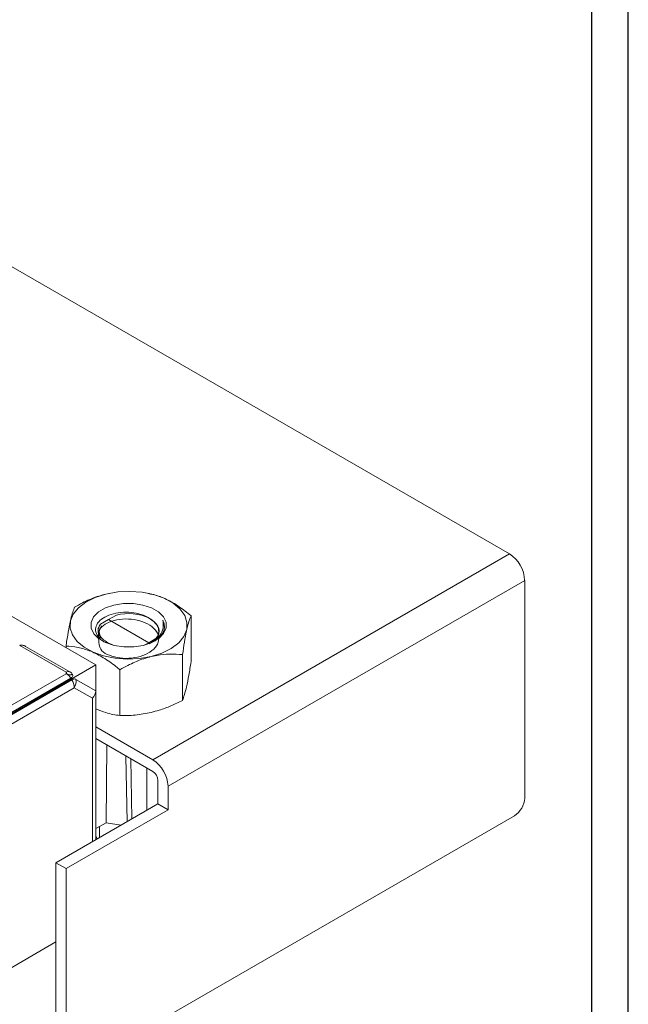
# Model space of a CAD drawing. Header units: millimetres. Extents: x 0 to 841, y 0 to 594.
# Tile 10 of 11: x 757 to 841, y 160 to 297. Entities that reach past the tile are written whole.
import ezdxf

# ---------------------------------------------------------------- set-up
doc = ezdxf.new("R2010")
doc.units = ezdxf.units.MM
doc.layers.add('FORMATO', color=7, linetype='Continuous')
doc.styles.add('SLDTEXTSTYLE2', font='TXT', dxfattribs={"width": 0.569583})

# ---------------------------------------------------------------- blocks, each defined once
blk = doc.blocks.new('SW_NOTE_0')
at = {"color": 0, "linetype": 'Continuous', "lineweight": 0, "insert": (-1.71, 0), "char_height": 1.32292, "attachment_point": 1, "rotation": 90, "style": 'SLDTEXTSTYLE2'}
blk.add_mtext('Sujeito a alteração sem aviso prévio. As informações contidas são valores de referência.                                                           Los valores demostrados pueden ser cambiados sin aviso previo. La información és de referencia solamente.', dxfattribs=at)

msp = doc.modelspace()

# ---------------------------------------------------------------- linework, layer by layer
at = {"color": 7, "linetype": 'Continuous', "lineweight": 15}
for p, q in [((824.5, 222.85), (749.19, 266.32)), ((767.09, 207.44), (699.87, 246.25)), ((775, 194.28), (824.5, 222.85)), ((777.12, 190.6), (826.62, 219.18)), ((826.62, 188.96), (826.62, 219.18)), ((768.9, 217.37), (768.89, 217.37)), ((774.53, 217.34), (774.39, 217.37)), ((767.75, 213.09), (768.85, 213.75)), ((768.85, 213.75), (769.97, 214.37)), ((768.85, 213.75), (774.44, 210.52)), ((776.4, 213.65), (776.61, 212.69)), ((780.32, 214.27), (780.32, 207.9)), ((767.66, 212.97), (767.75, 213.09)), ((767.75, 211.26), (767.68, 211.09)), ((767.74, 211.24), (767.77, 211.33)), ((774.44, 210.52), (773.91, 210.22)), ((775.43, 211.1), (774.44, 210.52)), ((774.44, 210.39), (774.44, 210.52)), ((762.97, 206.44), (756.53, 210.15)), ((757.35, 210.02), (763.47, 206.49)), ((762.96, 210.07), (762.96, 209.83)), ((779.13, 208.88), (779.13, 202.51)), ((692.8, 164.56), (767.09, 207.44)), ((763.47, 206.49), (763.52, 206.46)), ((763.52, 206.46), (763.52, 206.46)), ((767.09, 203.85), (767.09, 207.44)), ((770.45, 206.78), (770.45, 200.41)), ((762.97, 206.23), (695.32, 167.18)), ((695.98, 166.55), (763.63, 205.61)), ((696.12, 166.33), (763.77, 205.39)), ((764.34, 205.44), (767.09, 203.85)), ((764.1, 204.27), (696.45, 165.22)), ((766.62, 202.82), (764.1, 204.27)), ((767.09, 183.18), (767.09, 203.85)), ((766.62, 182.91), (766.62, 202.82)), ((775, 194.28), (767.09, 198.84)), ((775, 192.64), (767.09, 197.21)), ((768.61, 196.33), (768.55, 185.54)), ((771.28, 194.79), (771.43, 185.68)), ((771.95, 194.4), (772.09, 186.07)), ((774.2, 193.1), (774.17, 187.26)), ((775.71, 191.42), (775.71, 188.15)), ((777.12, 190.6), (777.12, 187.34)), ((775.71, 188.15), (761.57, 179.99)), ((777.12, 187.34), (762.98, 179.17)), ((775.71, 188.37), (775.7, 188.15)), ((777.12, 187.34), (775.71, 188.15)), ((764.39, 151.41), (825.21, 186.51)), ((767.09, 184.76), (768.55, 185.54)), ((767.6, 185.03), (767.6, 183.47)), ((768.55, 185.54), (770.63, 185.22)), ((767.09, 183.7), (767.28, 183.29)), ((762.98, 179.17), (761.57, 179.99)), ((761.57, 179.99), (761.57, 153.04)), ((762.98, 179.17), (762.98, 152.23)), ((709.24, 138.8), (761.57, 169)), ((761.57, 169), (709.24, 138.8))]:
    msp.add_line(p, q, dxfattribs=at)
at = {"color": 7, "linetype": 'Continuous', "lineweight": 15, "flags": 128}
for points in [[(768.5, 217.28), (770.13, 217.57), (771.82, 217.65), (773.51, 217.52), (775.11, 217.2), (776.57, 216.69), (777.81, 216.02), (778.78, 215.21), (779.43, 214.3), (779.75, 213.34), (779.71, 212.36), (779.32, 211.4), (778.6, 210.52), (777.57, 209.73), (776.28, 209.09), (774.79, 208.62), (773.16, 208.34), (771.46, 208.26), (769.78, 208.38), (768.17, 208.71), (766.72, 209.21), (765.48, 209.89), (764.51, 210.69), (763.85, 211.6), (763.53, 212.56), (763.57, 213.55), (763.96, 214.5), (764.69, 215.39), (765.72, 216.17), (767.01, 216.81), (768.5, 217.28)], [(769.61, 215.75), (770.94, 215.96), (772.31, 215.96), (773.63, 215.76), (774.82, 215.36), (775.79, 214.81), (776.48, 214.12), (776.84, 213.36), (776.85, 212.57), (776.5, 211.8), (775.82, 211.12), (774.86, 210.56), (773.67, 210.16), (772.35, 209.95), (770.98, 209.95), (769.65, 210.15), (768.46, 210.54), (767.49, 211.1), (766.8, 211.78), (766.44, 212.54), (766.43, 213.34), (766.78, 214.1), (767.46, 214.79), (768.43, 215.35), (769.61, 215.75)], [(776.4, 213.65), (776.6, 213.15), (776.64, 212.64), (776.53, 212.14), (776.26, 211.66), (775.86, 211.2), (775.32, 210.8), (775.07, 210.66)]]:
    msp.add_lwpolyline(points, dxfattribs=at)
at = {"color": 7, "linetype": 'Continuous', "lineweight": 15}
for centre, radius, start, end in [((822.01, 218.97), 4.61, 2.6055, 57.3945), ((763.26, 206.03), 0.503, 65.686, 125.6182), ((761.84, 204.38), 2.18, 34.4468, 58.5692), ((761.8, 204.19), 2.31, 1.9565, 31.1437), ((762.56, 205.19), 1.8, 329.2644, 8.1067), ((772.52, 190.39), 4.61, 2.6055, 57.3945), ((774.17, 191.35), 1.54, 2.6055, 57.3945), ((823.55, 189.1), 3.07, 302.6055, 357.3945)]:
    msp.add_arc(centre, radius, start, end, dxfattribs=at)
for centre, major_axis, ratio, start_param, end_param in [((771.66, 212.14), (4.23, -0.03), 0.572227, 6.02314, 8.26822), ((771.63, 212.13), (4.23, 0.03), 0.582304, 2.727177, 3.143254), ((765.49, 203.47), (1.48, 0.85), 0.7174, 5.105146, 5.890544)]:
    msp.add_ellipse(centre, major_axis=major_axis, ratio=ratio, start_param=start_param, end_param=end_param, dxfattribs=at)
for points, knots in [([(768.89, 217.34), (768.35, 217.22), (767.12, 216.94), (765.53, 216.22), (764.52, 215.66), (764.15, 215.46)], [0, 0, 0, 0, 0.3330375, 0.7601578, 1, 1, 1, 1]), ([(780.32, 214.27), (779.77, 214.7), (778.66, 215.59), (776.91, 216.59), (775.5, 217.15), (774.73, 217.28), (774.53, 217.31)], [0, 0, 0, 0, 0.294642, 0.596313, 0.891873, 1, 1, 1, 1]), ([(764.15, 215.46), (764.07, 215.26), (763.89, 214.84), (763.61, 213.83), (763.33, 212.42), (763.11, 211.1), (762.99, 210.27), (762.96, 210.07)], [0, 0, 0, 0, 0.226918, 0.459249, 0.686874, 0.922616, 1, 1, 1, 1]), ([(775.06, 213.52), (774.82, 213.72), (774.28, 214.14), (773.08, 214.58), (771.66, 214.79), (770.19, 214.73), (768.86, 214.38), (767.8, 213.8), (767.15, 213.04), (766.97, 212.19), (767.34, 211.37), (767.9, 210.78), (768.41, 210.58), (768.51, 210.54)], [0, 0, 0, 0, 0.0809364, 0.1758542, 0.2711297, 0.3688064, 0.4664323, 0.5662828, 0.6666999, 0.7682768, 0.8714657, 0.9748082, 1, 1, 1, 1]), ([(767.46, 211.7), (767.49, 210.9), (767.55, 209.49), (768.62, 208.91), (770.01, 208.4), (771.66, 208.31), (773.3, 208.57), (774.69, 209.19), (775.62, 210.07), (775.94, 211.1), (775.61, 212.12), (774.67, 213), (773.27, 213.61), (771.62, 213.88), (769.98, 213.76), (768.59, 213.3), (767.68, 212.57), (767.33, 211.8), (767.56, 211.35), (767.65, 211.19)], [0, 0, 0, 0, 0.078163, 0.137266, 0.196368, 0.255471, 0.314573, 0.373676, 0.432778, 0.49188, 0.550983, 0.610085, 0.669188, 0.72829, 0.787392, 0.846495, 0.905597, 0.9647, 1, 1, 1, 1]), ([(776.4, 213.65), (776.45, 213.28), (776.55, 212.55), (775.99, 211.48), (775.23, 210.74), (774.63, 210.44), (774.48, 210.37)], [0, 0, 0, 0, 0.300809, 0.601603, 0.903223, 1, 1, 1, 1]), ([(774.81, 210.58), (775.04, 210.75), (775.56, 211.13), (775.88, 211.88), (775.81, 212.56), (775.5, 213.11), (775.22, 213.37), (775.06, 213.52)], [0, 0, 0, 0, 0.198588, 0.455159, 0.71173, 0.838634, 1, 1, 1, 1]), ([(779.13, 208.88), (779.22, 209.47), (779.4, 210.66), (779.67, 212.17), (779.96, 213.33), (780.17, 213.94), (780.29, 214.2), (780.32, 214.27)], [0, 0, 0, 0, 0.226918, 0.459249, 0.686874, 0.922616, 1, 1, 1, 1]), ([(767.66, 212.97), (767.55, 212.76), (767.39, 212.47), (767.4, 212.17), (767.4, 212.09)], [0, 0, 0, 0, 0.730723, 1, 1, 1, 1]), ([(767.4, 212.09), (767.42, 211.98), (767.5, 211.66), (767.75, 211.37), (767.91, 211.17)], [0, 0, 0, 0, 0.329234, 1, 1, 1, 1]), ([(767.91, 211.17), (767.9, 211.18), (767.68, 211.45), (767.44, 212.04), (767.73, 212.58), (767.88, 212.85)], [0, 0, 0, 0, 0.021311, 0.511048, 1, 1, 1, 1]), ([(767.91, 211.17), (768.11, 210.99), (768.51, 210.6), (769.14, 210.35), (769.46, 210.22)], [0, 0, 0, 0, 0.491889, 1, 1, 1, 1]), ([(757.35, 210.02), (757.35, 210.02), (757.21, 210.1), (756.97, 210.19), (756.68, 210.19), (756.56, 210.16), (756.53, 210.15)], [0, 0, 0, 0, 0.006971, 0.553301, 0.908572, 1, 1, 1, 1]), ([(762.96, 210.07), (763.51, 210.02), (764.63, 209.92), (766.38, 209.4), (768.17, 208.49), (769.51, 207.54), (770.27, 206.93), (770.45, 206.78)], [0, 0, 0, 0, 0.226918, 0.459249, 0.686874, 0.922616, 1, 1, 1, 1]), ([(770.45, 206.78), (770.82, 206.98), (771.81, 207.54), (773.52, 208.28), (775.49, 208.81), (777.39, 208.99), (778.55, 208.92), (779.13, 208.88)], [0, 0, 0, 0, 0.130567, 0.355236, 0.58726, 0.791346, 1, 1, 1, 1]), ([(780.32, 207.9), (780.22, 207.26), (780.01, 205.96), (779.7, 204.44), (779.4, 203.28), (779.22, 202.77), (779.13, 202.51)], [0, 0, 0, 0, 0.264605, 0.534947, 0.765343, 1, 1, 1, 1]), ([(762.97, 206.44), (762.99, 206.42), (763.03, 206.39), (763.04, 206.33), (763.02, 206.28), (762.99, 206.25), (762.97, 206.23)], [0, 0, 0, 0, 0.248321, 0.499908, 0.750678, 1, 1, 1, 1]), ([(763.88, 206.11), (763.85, 206.16), (763.79, 206.27), (763.65, 206.38), (763.54, 206.44), (763.52, 206.46)], [0, 0, 0, 0, 0.359031, 0.871027, 1, 1, 1, 1]), ([(763.88, 206.11), (763.83, 206.11), (763.74, 206.11), (763.63, 206.06), (763.49, 206.05), (763.38, 206.07), (763.27, 206.11), (763.13, 206.16), (763.03, 206.2), (762.97, 206.23)], [0, 0, 0, 0, 0.205537, 0.404638, 0.506578, 0.601742, 0.693534, 0.80221, 1, 1, 1, 1]), ([(763.63, 205.61), (763.7, 205.65), (763.83, 205.75), (763.91, 205.93), (763.9, 206.05), (763.88, 206.11), (763.88, 206.11)], [0, 0, 0, 0, 0.332221, 0.664443, 0.996664, 1, 1, 1, 1]), ([(763.77, 205.39), (763.86, 205.43), (764.04, 205.51), (764.23, 205.5), (764.32, 205.46), (764.34, 205.44)], [0, 0, 0, 0, 0.429295, 0.85859, 1, 1, 1, 1]), ([(779.13, 202.51), (778.6, 202.25), (777.53, 201.74), (775.7, 201.07), (773.65, 200.58), (771.83, 200.41), (770.78, 200.41), (770.45, 200.41)], [0, 0, 0, 0, 0.187423, 0.37655, 0.627275, 0.884772, 1, 1, 1, 1]), ([(770.45, 200.41), (769.8, 200.51), (768.7, 200.69), (767.56, 201.15), (767.09, 201.34)], [0, 0, 0, 0, 0.588932, 1, 1, 1, 1])]:
    msp.add_open_spline(points, degree=3, knots=knots, dxfattribs=at)
at = {"layer": 'FORMATO'}
for p, q in [((841, 0), (841, 594)), ((835.95, 5), (835.95, 584))]:
    msp.add_line(p, q, dxfattribs=at)

# ---------------------------------------------------------------- block references
at = {"color": 7, "linetype": 'Continuous', "lineweight": 0}
msp.add_blockref('SW_NOTE_0', (838.49, 12.01), dxfattribs=at)

doc.saveas('drawing.dxf')
